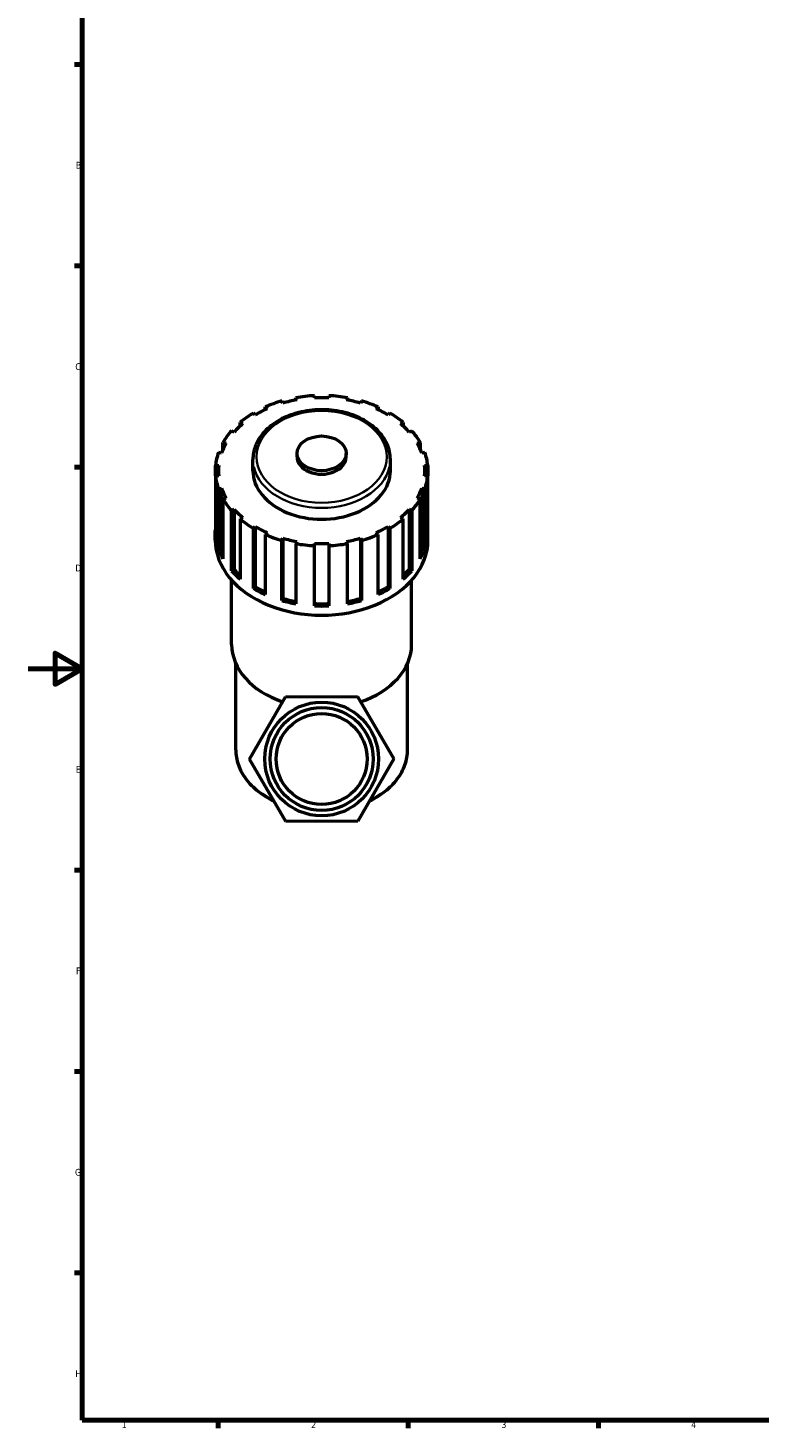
# Model space of a CAD drawing. Header units: millimetres. Extents: x 0 to 902, y 0 to 1066.
# Tile 1 of 7: x 0 to 270, y 17 to 533. Entities that reach past the tile are written whole.
import ezdxf

# ---------------------------------------------------------------- set-up
doc = ezdxf.new("R2010")
doc.units = ezdxf.units.MM
for name, color, linetype, lineweight in [('Border (ISO)', 7, 'Continuous', 70), ('Visible (ISO)', 7, 'Continuous', 50), ('Visible Narrow (ISO)', 7, 'Continuous', 35)]:
    doc.layers.add(name, color=color, linetype=linetype, lineweight=lineweight)
doc.styles.add('Note Text (ISO)', font='tahoma.ttf')

# ---------------------------------------------------------------- blocks, each defined once
blk = doc.blocks.new('Borders Default Border')
at = {"layer": 'Border (ISO)'}
for p, q in [((20, 519.75), (17.1, 519.75)), ((20, 445.5), (17.1, 445.5)), ((20, 371.25), (17.1, 371.25)), ((20, 222.75), (17.1, 222.75)), ((20, 148.5), (17.1, 148.5)), ((20, 74.25), (17.1, 74.25)), ((70.08, 20), (70.08, 17.1)), ((140.17, 20), (140.17, 17.1)), ((210.25, 20), (210.25, 17.1))]:
    blk.add_line(p, q, dxfattribs=at)
at = {"layer": 'Border (ISO)', "flags": 128}
for points in [[(20, 20), (20, 574), (821, 574), (821, 20), (20, 20)], [(0, 297), (20, 297), (10, 302.77), (10, 291.23), (20, 297)]]:
    blk.add_lwpolyline(points, dxfattribs=at)
at = {"layer": 'Border (ISO)', "color": 232, "true_color": 0xca0064, "char_height": 2.5, "attachment_point": 7, "style": 'Note Text (ISO)'}
for s, insert in [('B', (17.59, 481.38)), ('C', (17.43, 407.08)), ('D', (17.43, 332.88)), ('E', (17.64, 258.63)), ('F', (17.7, 184.38)), ('G', (17.31, 110.08)), ('H', (17.44, 35.88)), ('1', (34.48, 17.1)), ('2', (104.37, 17.1)), ('3', (174.43, 17.05)), ('4', (244.42, 17.1))]:
    blk.add_mtext(s, dxfattribs=dict(at, insert=insert))

msp = doc.modelspace()

# ---------------------------------------------------------------- linework, layer by layer
at = {"layer": 'Visible (ISO)'}
for p, q in [((105.544, 396.828), (105.544, 397.662)), ((110.904, 397.662), (110.904, 396.828)), ((87.407, 393.495), (88.1, 392.821)), ((87.407, 392.508), (87.407, 393.495)), ((93.955, 394.93), (93.591, 395.723)), ((98.689, 396.894), (99.053, 396.101)), ((98.689, 396.036), (98.689, 396.894)), ((117.394, 396.101), (117.758, 396.894)), ((117.758, 396.894), (117.758, 396.036)), ((122.856, 395.723), (122.492, 394.93)), ((128.347, 392.821), (129.04, 393.495)), ((129.04, 393.495), (129.04, 392.508)), ((78.164, 387.797), (79.117, 387.307)), ((78.164, 386.471), (78.164, 387.797)), ((83.764, 390.593), (83.071, 391.267)), ((133.376, 391.267), (132.683, 390.593)), ((137.33, 387.307), (138.283, 387.797)), ((138.283, 387.797), (138.283, 386.471)), ((75.967, 384.241), (75.013, 384.731)), ((141.434, 384.731), (140.48, 384.241)), ((71.862, 380.358), (72.983, 380.101)), ((71.862, 377.864), (71.862, 380.358)), ((143.464, 380.101), (144.585, 380.358)), ((144.585, 380.358), (144.585, 377.864)), ((69.12, 371.907), (70.299, 371.907)), ((69.12, 368.117), (69.12, 371.907)), ((71.327, 376.496), (70.206, 376.754)), ((82.898, 370.012), (82.898, 374.181)), ((99.179, 375.128), (99.179, 376.407)), ((117.269, 375.128), (117.269, 376.407)), ((133.55, 370.012), (133.55, 374.181)), ((146.241, 376.754), (145.12, 376.496)), ((146.148, 371.907), (147.327, 371.907)), ((147.327, 371.907), (147.327, 368.117)), ((70.299, 368.117), (69.12, 368.117)), ((69.12, 368.117), (69.12, 345.945)), ((70.204, 370.012), (70.204, 368.117)), ((147.327, 368.117), (146.148, 368.117)), ((146.243, 370.012), (146.243, 368.117)), ((147.327, 345.945), (147.327, 368.117)), ((70.206, 363.27), (71.327, 363.527)), ((70.206, 341.097), (70.206, 363.27)), ((71.327, 363.527), (71.327, 341.355)), ((145.12, 363.527), (145.12, 341.355)), ((145.12, 363.527), (146.241, 363.27)), ((146.241, 363.27), (146.241, 341.097)), ((72.983, 359.922), (71.862, 359.665)), ((71.862, 359.665), (71.862, 337.493)), ((144.585, 359.665), (143.464, 359.922)), ((144.585, 337.493), (144.585, 359.665)), ((75.013, 355.292), (75.967, 355.782)), ((75.013, 333.12), (75.013, 355.292)), ((75.967, 355.782), (75.967, 333.61)), ((79.117, 352.716), (78.164, 352.226)), ((78.164, 352.226), (78.164, 330.054)), ((138.283, 352.226), (137.33, 352.716)), ((138.283, 330.054), (138.283, 352.226)), ((140.48, 355.782), (140.48, 333.61)), ((140.48, 355.782), (141.434, 355.292)), ((141.434, 355.292), (141.434, 333.12)), ((69.029, 344.428), (69.029, 347.84)), ((83.071, 348.756), (83.764, 349.43)), ((83.071, 326.584), (83.071, 348.756)), ((83.764, 349.43), (83.764, 327.258)), ((88.1, 347.203), (87.407, 346.528)), ((87.407, 346.528), (87.407, 324.356)), ((129.04, 346.528), (128.347, 347.203)), ((129.04, 324.356), (129.04, 346.528)), ((132.683, 349.43), (132.683, 327.258)), ((132.683, 349.43), (133.376, 348.756)), ((133.376, 348.756), (133.376, 326.584)), ((147.419, 344.428), (147.419, 347.84)), ((70.206, 341.097), (71.327, 341.355)), ((93.591, 344.3), (93.955, 345.093)), ((93.591, 322.128), (93.591, 344.3)), ((93.955, 345.093), (93.955, 322.921)), ((99.053, 343.922), (98.689, 343.129)), ((98.689, 343.129), (98.689, 320.957)), ((105.544, 342.361), (105.544, 343.195)), ((105.544, 320.189), (105.544, 342.361)), ((110.904, 343.195), (110.904, 342.361)), ((110.904, 342.361), (110.904, 320.189)), ((117.758, 343.129), (117.394, 343.922)), ((117.758, 320.957), (117.758, 343.129)), ((122.492, 345.093), (122.492, 322.921)), ((122.492, 345.093), (122.856, 344.3)), ((122.856, 344.3), (122.856, 322.128)), ((145.12, 341.355), (146.241, 341.097)), ((75.013, 333.12), (75.967, 333.61)), ((140.48, 333.61), (141.434, 333.12)), ((75.059, 305.951), (75.059, 329.658)), ((83.071, 326.584), (83.764, 327.258)), ((132.683, 327.258), (133.376, 326.584)), ((141.389, 305.951), (141.389, 329.658)), ((93.591, 322.128), (93.955, 322.921)), ((122.492, 322.921), (122.856, 322.128)), ((76.566, 267.114), (76.566, 298.961)), ((139.881, 267.114), (139.881, 298.961)), ((81.666, 263.625), (94.857, 286.676)), ((94.857, 286.676), (121.415, 286.777)), ((121.415, 286.777), (134.781, 263.828)), ((95.032, 240.676), (81.666, 263.625)), ((134.781, 263.828), (121.59, 240.777)), ((121.59, 240.777), (95.032, 240.676))]:
    msp.add_line(p, q, dxfattribs=at)
for radius in [20.955, 18.955, 16.764]:
    msp.add_circle((108.224, 263.727), radius, dxfattribs=at)
for centre, major_axis, start_param, end_param in [((108.224, 370.012), (-39.195, 0), 4.7808184, 4.9581188), ((108.224, 370.012), (-39.195, 0), 4.4666592, 4.6439595), ((108.224, 370.012), (-38.019, 0), 5.2701582, 5.4112568), ((108.224, 370.012), (-39.195, 0), 5.0949777, 5.2722781), ((108.224, 370.012), (-38.019, 0), 4.9559989, 5.0970975), ((108.224, 370.012), (-38.019, 0), 4.6418397, 4.7829383), ((108.224, 370.012), (-38.019, 0), 4.3276804, 4.468779), ((108.224, 370.012), (-39.195, 0), 4.1524999, 4.3298003), ((108.224, 370.012), (-38.019, 0), 4.0135211, 4.1546198), ((108.224, 370.012), (-38.019, 0), 5.5843175, 5.7254161), ((108.224, 370.012), (-39.195, 0), 5.409137, 5.5864373), ((108.224, 370.012), (-39.195, 0), 3.8383406, 4.015641), ((108.224, 370.012), (-38.019, 0), 3.6993619, 3.8404605), ((108.224, 370.012), (-39.195, 0), 5.7232962, 5.9005966), ((108.224, 370.012), (39.195, 0), 0.3825887, 0.5598891), ((108.224, 370.012), (-38.019, 0), 5.8984767, 6.0395753), ((108.224, 370.012), (38.019, 0), 0.24361, 0.3847086), ((108.224, 370.012), (-39.195, 0), 6.0374555, 6.2147558), ((108.224, 370.012), (-38.019, 0), 6.212636, 6.3537346), ((108.224, 375.128), (-9.045, 0), 0, 3.1415927), ((108.224, 370.012), (38.019, 0), 6.212636, 6.3537346), ((108.224, 370.012), (39.195, 0), 0.0684295, 0.2457298), ((108.224, 370.012), (-39.195, 0), 0.0684295, 0.2457298), ((108.224, 370.012), (-25.326, 0), 0, 3.1415927), ((108.224, 370.012), (39.195, 0), 6.0374555, 6.2147558), ((108.224, 370.012), (-38.019, 0), 0.24361, 0.3847086), ((108.224, 370.012), (38.019, 0), 5.8984767, 6.0395753), ((108.224, 370.012), (-39.195, 0), 0.3825887, 0.5598891), ((108.224, 370.012), (39.195, 0), 5.7232962, 5.9005966), ((108.224, 370.012), (38.019, 0), 3.6993619, 3.8404605), ((108.224, 370.012), (39.195, 0), 3.8383406, 4.015641), ((108.224, 370.012), (39.195, 0), 5.409137, 5.5864373), ((108.224, 370.012), (38.019, 0), 5.5843175, 5.7254161), ((108.224, 347.84), (-39.195, 0), 6.2147558, 6.3516148), ((108.224, 370.012), (38.019, 0), 4.0135211, 4.1546198), ((108.224, 370.012), (39.195, 0), 4.1524999, 4.3298003), ((108.224, 370.012), (39.195, 0), 5.0949777, 5.2722781), ((108.224, 370.012), (38.019, 0), 5.2701582, 5.4112568), ((108.224, 347.84), (39.195, 0), 6.2147558, 6.3516148), ((108.224, 344.428), (-39.195, 0), 0, 3.1415927), ((108.224, 347.84), (-39.195, 0), 0.2457298, 0.3825887), ((108.224, 347.84), (-38.019, 0), 0.24361, 0.2964036), ((108.224, 370.012), (38.019, 0), 4.3276804, 4.468779), ((108.224, 370.012), (39.195, 0), 4.4666592, 4.6439595), ((108.224, 370.012), (38.019, 0), 4.6418397, 4.7829383), ((108.224, 370.012), (39.195, 0), 4.7808184, 4.9581188), ((108.224, 370.012), (38.019, 0), 4.9559989, 5.0970975), ((108.224, 347.84), (38.019, 0), 5.9867817, 6.0395753), ((108.224, 347.84), (39.195, 0), 5.9005966, 6.0374555), ((108.224, 347.84), (-39.195, 0), 0.5598891, 0.696748), ((108.224, 347.84), (38.019, 0), 3.6993619, 3.8005146), ((108.224, 347.84), (38.019, 0), 5.6242633, 5.7254161), ((108.224, 347.84), (-39.195, 0), 2.4448447, 2.5817036), ((108.224, 347.84), (-39.195, 0), 0.8740483, 1.0109073), ((108.224, 347.84), (38.019, 0), 4.0135211, 4.132994), ((108.224, 347.84), (38.019, 0), 5.2917839, 5.4112568), ((108.224, 347.84), (-39.195, 0), 2.1306854, 2.2675443), ((108.224, 347.84), (-39.195, 0), 1.1882076, 1.3250665), ((108.224, 347.84), (38.019, 0), 4.3276804, 4.4588949), ((108.224, 347.84), (38.019, 0), 4.6418397, 4.7829383), ((108.224, 347.84), (-39.195, 0), 1.5023669, 1.6392258), ((108.224, 347.84), (38.019, 0), 4.9658831, 5.0970975), ((108.224, 347.84), (-39.195, 0), 1.8165261, 1.9533851), ((108.224, 305.951), (-33.165, 0), 0, 1.1209339), ((108.224, 305.951), (33.165, 0), 5.1595235, 6.2831853)]:
    msp.add_ellipse(centre, major_axis=major_axis, ratio=0.7071068, start_param=start_param, end_param=end_param, dxfattribs=at)
msp.add_ellipse((108.224, 376.407), major_axis=(-9.045, 0), ratio=0.7071068, dxfattribs=at)
for points, knots in [([(133.55, 374.181), (133.55, 376.094), (133.133, 378.004), (131.513, 381.651), (130.295, 383.382), (127.161, 386.514), (125.224, 387.905), (120.835, 390.185), (118.376, 391.069), (113.198, 392.233), (110.48, 392.513), (105.059, 392.444), (102.357, 392.094), (97.236, 390.795), (94.817, 389.846), (90.513, 387.432), (88.626, 385.968), (85.605, 382.67), (84.461, 380.842), (83.188, 377.376), (82.898, 375.779), (82.898, 374.181)], [3.1415927, 3.1415927, 3.1415927, 3.1415927, 3.4459374, 3.4459374, 3.757208, 3.757208, 4.0787121, 4.0787121, 4.4043854, 4.4043854, 4.7305941, 4.7305941, 5.0567314, 5.0567314, 5.3829427, 5.3829427, 5.7084069, 5.7084069, 6.0288945, 6.0288945, 6.2831853, 6.2831853, 6.2831853, 6.2831853]), ([(76.566, 267.114), (76.566, 265.24), (76.891, 263.366), (78.162, 259.747), (79.108, 258.001), (81.549, 254.741), (83.045, 253.226), (86.489, 250.506), (88.438, 249.302), (90.578, 248.273), (90.598, 248.264), (90.619, 248.254)], [0, 0, 0, 0, 0.24346518, 0.24346518, 0.48693037, 0.48693037, 0.73039555, 0.73039555, 0.97386074, 0.97386074, 0.97620119, 0.97620119, 0.97620119, 0.97620119]), ([(125.884, 248.281), (125.886, 248.282), (125.888, 248.282), (128.009, 249.302), (129.958, 250.506), (133.403, 253.226), (134.898, 254.741), (137.339, 258.001), (138.285, 259.747), (139.556, 263.366), (139.881, 265.24), (139.881, 267.114)], [2.16752132, 2.16752132, 2.16752132, 2.16752132, 2.16773192, 2.16773192, 2.4111971, 2.4111971, 2.65466229, 2.65466229, 2.89812747, 2.89812747, 3.14159265, 3.14159265, 3.14159265, 3.14159265])]:
    msp.add_open_spline(points, degree=3, knots=knots, dxfattribs=at)
at = {"layer": 'Visible Narrow (ISO)'}
msp.add_ellipse((108.224, 375.128), major_axis=(-23.986, 0), ratio=0.7071068, dxfattribs=at)
for centre, major_axis, start_param, end_param in [((108.224, 374.181), (-25.326, 0), 0.1570796, 2.984513), ((108.224, 267.114), (-31.657, 0), 0.048663, 0.9245978), ((108.224, 267.114), (31.657, 0), 5.3604337, 6.2346194)]:
    msp.add_ellipse(centre, major_axis=major_axis, ratio=0.7071068, start_param=start_param, end_param=end_param, dxfattribs=at)

# ---------------------------------------------------------------- block references
msp.add_blockref('Borders Default Border', (0, 0))

doc.saveas('drawing.dxf')
